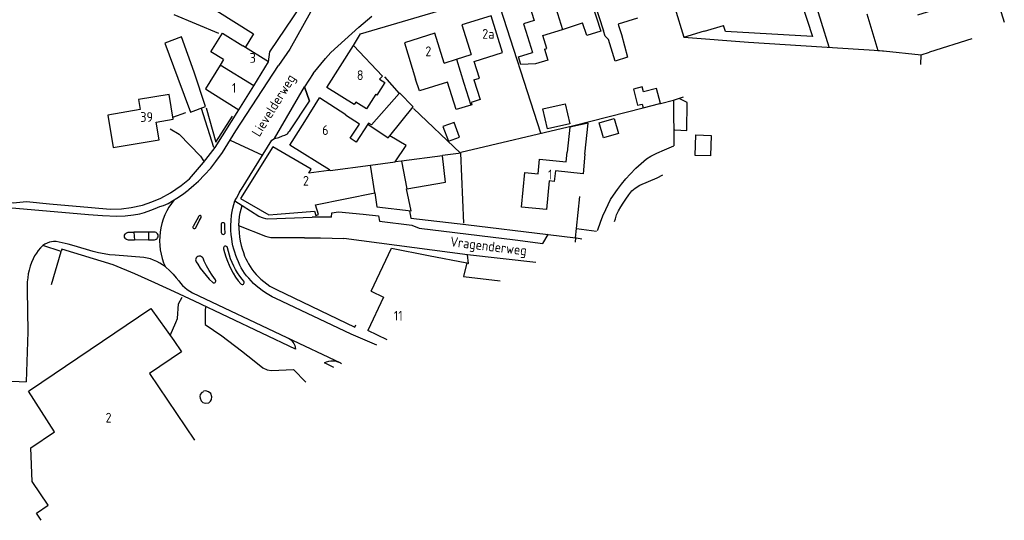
# Model space of a CAD drawing. Header units: metres. Extents: x 233829 to 239427, y 444283 to 448222.
# Tile 76 of 171: x 236494 to 236747, y 444915 to 445044. Entities that reach past the tile are written whole.
import ezdxf

# ---------------------------------------------------------------- set-up
doc = ezdxf.new("R2010")
doc.units = ezdxf.units.M
doc.header["$MEASUREMENT"] = 0
for name, color, linetype in [('BIJGEBOUW', 4, 'Continuous'), ('DAKRAND', 4, 'Continuous'), ('DAKRAND-BYG', 4, 'Continuous'), ('HEG', 253, 'Continuous'), ('HEK', 253, 'Continuous'), ('HOOFDGEBOUW', 4, 'Continuous'), ('HUISNUMMER', 253, 'Continuous'), ('KANTVERH', 253, 'Continuous'), ('MUUR', 253, 'Continuous'), ('STRAATNAAM', 253, 'Continuous'), ('TUSSENMUUR', 253, 'Continuous')]:
    doc.layers.add(name, color=color, linetype=linetype)
doc.styles.get("Standard").update_dxf_attribs({"font": 'iso.shx'})

msp = doc.modelspace()

# ---------------------------------------------------------------- linework, layer by layer
at = {"layer": 'BIJGEBOUW'}
for points in [[(236534.64, 445028.53), (236537.87, 445019.87), (236541.76, 445021.32), (236538.83, 445030.09)], [(236671.65, 445013.87), (236671.49, 445008.61), (236667.54, 445008.73), (236667.71, 445013.99), (236671.65, 445013.87)]]:
    msp.add_lwpolyline(points, dxfattribs=at)
at = {"layer": 'DAKRAND'}
for p, q in [((236738.55, 445038.67), (236727.7, 445035.22)), ((236715.9, 445035.55), (236725.56, 445034.55)), ((236546.37, 445033.31), (236545.5, 445031.91)), ((236725.56, 445034.55), (236727.7, 445035.22)), ((236573.44, 445004.83), (236573.55, 445005)), ((236607.97, 444977.67), (236617.4, 444976.53))]:
    msp.add_line(p, q, dxfattribs=at)
for points in [[(236724.7, 445044.83), (236744.37, 445050.95), (236746.92, 445042.9)], [(236652.71, 445044), (236647.73, 445042.39), (236647.82, 445042.12), (236648.58, 445039.79), (236650.14, 445033.93), (236647, 445032.96), (236645.22, 445038.48), (236644.37, 445039.38), (236643.93, 445040.73)], [(236711.6, 445045.11), (236714.46, 445035.7), (236715.9, 445035.55)], [(236628.85, 445036.02), (236629.69, 445033.2), (236626.48, 445032.21), (236622.75, 445032.09), (236622.13, 445034.05)], [(236545.5, 445031.91), (236541.69, 445025.81), (236543.64, 445024.6)], [(236609.87, 445021.66), (236606.12, 445020.49), (236603.92, 445027.54), (236596.67, 445025.28), (236595.71, 445028.34)], [(236610.67, 445028.11), (236612.25, 445023.05), (236609.97, 445022.33), (236610.15, 445021.74), (236609.87, 445021.66)], [(236591.46, 445024.66), (236584.36, 445016.54), (236583.61, 445017.03), (236583.41, 445016.72)], [(236589.09, 445013.78), (236595.04, 445021.19), (236591.55, 445024.76), (236591.46, 445024.66)], [(236583.41, 445016.72), (236580.4, 445012.12), (236578.87, 445013.12)], [(236639.21, 445009.07), (236640, 445017.01), (236635.28, 445015.98), (236634.64, 445009.53)], [(236590.42, 445007.06), (236593.28, 445011.24), (236589.09, 445013.78)]]:
    msp.add_lwpolyline(points, dxfattribs=at)
at = {"layer": 'DAKRAND-BYG'}
for points in [[(236538.83, 445030.09), (236535.59, 445039.17), (236531.27, 445037.56), (236534.64, 445028.53)], [(236658.58, 445022.09), (236657.62, 445025.89), (236654.23, 445025.03), (236653.9, 445026.33), (236651.65, 445025.77), (236652.71, 445021.59), (236653.88, 445021.89), (236654.11, 445020.95)], [(236635.29, 445016.84), (236629.57, 445015.52), (236628.38, 445020.66), (236634.1, 445021.98), (236635.29, 445016.84)], [(236654.11, 445020.95), (236658.43, 445022.05), (236658.58, 445022.09)], [(236647.83, 445014.36), (236643.98, 445013.24), (236642.87, 445017.06), (236646.71, 445018.18), (236647.83, 445014.36)], [(236602.72, 445016.17), (236604.11, 445012.39), (236606.97, 445013.44), (236605.59, 445017.22), (236602.72, 445016.17)]]:
    msp.add_lwpolyline(points, dxfattribs=at)
at = {"layer": 'HEG'}
for p, q in [((236690.87, 445072), (236701.83, 445036.56)), ((236616.29, 445050.16), (236627.8, 445014.5)), ((236715.63, 445035.56), (236715.9, 445035.55)), ((236607.31, 445009.55), (236636.3, 445016.41)), ((236637.05, 444989.94), (236642.14, 444989.31))]:
    msp.add_line(p, q, dxfattribs=at)
for points in [[(236541.86, 445020.93), (236544.42, 445012.13), (236548.66, 445018.83)], [(236595.12, 445020.77), (236607.26, 445009.35), (236608, 444991.36)]]:
    msp.add_lwpolyline(points, dxfattribs=at)
at = {"layer": 'HEK'}
for p, q in [((236533.6, 445044.86), (236545.06, 445040.1)), ((236664.58, 445039.06), (236681.22, 445037.82)), ((236681.22, 445037.82), (236714.84, 445035.63)), ((236725.44, 445032.04), (236725.56, 445034.55)), ((236587.75, 445028.89), (236591.46, 445024.66)), ((236636.3, 445016.41), (236654.11, 445020.95)), ((236602.63, 445008.77), (236607.41, 445009.4))]:
    msp.add_line(p, q, dxfattribs=at)
msp.add_lwpolyline([(236658.58, 445022.09), (236661.91, 445022.94), (236664.55, 445023.73)], dxfattribs=at)
at = {"layer": 'HOOFDGEBOUW'}
for p, q in [((236623.99, 445040.6), (236625.71, 445035.18)), ((236628.35, 445039.47), (236633.43, 445041.08)), ((236633.43, 445041.08), (236638.61, 445042.73)), ((236669.92, 445040.59), (236674.79, 445042.09)), ((236557.95, 445032.71), (236551.29, 445036.87)), ((236603.07, 445032.45), (236606.21, 445033.43)), ((236606.21, 445033.43), (236609.94, 445034.6)), ((236610.78, 445032.86), (236618.05, 445035.13)), ((236622.13, 445034.05), (236625.71, 445035.18)), ((236554.11, 445026.55), (236557.95, 445032.71)), ((236567.21, 445017.43), (236571.05, 445023.54)), ((236592.09, 445007.28), (236590.42, 445007.06)), ((236587.48, 444972.39), (236583.42, 444963.78)), ((236584.3, 444973.89), (236587.48, 444972.39)), ((236588.39, 444961.44), (236583.42, 444963.78))]:
    msp.add_line(p, q, dxfattribs=at)
for points in [[(236674.47, 445060.16), (236676.64, 445060.86), (236676.45, 445061.44), (236689.11, 445065.53), (236697.61, 445039.22), (236675.29, 445040.55), (236674.79, 445042.09)], [(236630.8, 445049.55), (236624.77, 445047.63), (236626.13, 445043.36)], [(236644.28, 445048.96), (236641.58, 445048.09), (236643.93, 445040.73)], [(236638.07, 445047.11), (236640.89, 445048.01), (236643.24, 445040.61), (236639.65, 445039.47), (236638.61, 445042.73)], [(236662.27, 445046.59), (236664.58, 445039.06), (236669.89, 445040.69), (236669.92, 445040.59)], [(236618.05, 445035.13), (236615.1, 445044.57), (236607.56, 445042.21), (236609.94, 445034.6)], [(236626.13, 445043.36), (236623.39, 445042.49), (236623.99, 445040.6)], [(236546.37, 445033.31), (236543.14, 445035.32), (236546.11, 445040.09), (236551.29, 445036.87)], [(236603.07, 445032.45), (236600.68, 445040.07), (236592.82, 445037.61), (236595.71, 445028.34)], [(236628.85, 445036.02), (236629.4, 445036.16), (236628.35, 445039.47)], [(236587.82, 445027.45), (236585.78, 445024.23), (236585.46, 445024.43), (236583.09, 445020.67), (236580.32, 445022.42), (236579.9, 445021.77), (236572.93, 445026.18), (236579.72, 445036.92), (236587.18, 445029.08), (236586.4, 445028.34), (236587.82, 445027.45)], [(236610.67, 445028.11), (236612.12, 445028.57), (236610.78, 445032.86)], [(236543.64, 445024.6), (236550.3, 445020.44), (236554.11, 445026.55)], [(236533.46, 445018.01), (236532.41, 445024.39), (236524.53, 445023.08), (236524.96, 445020.48), (236516.64, 445019.1), (236518.02, 445010.76), (236529.79, 445012.7), (236529.03, 445017.28), (236533.46, 445018.01)], [(236578.87, 445013.12), (236581.26, 445016.76), (236577.73, 445019.07), (236577.77, 445019.13), (236571.05, 445023.54)], [(236573.55, 445005), (236563.4, 445011.37), (236567.21, 445017.43)], [(236573.44, 445004.83), (236568.27, 445004.15), (236568.84, 445005.17), (236559.01, 445010.9), (236550.73, 444997.71), (236558.01, 444993.46), (236560.13, 444993.68), (236569.74, 444994.39), (236570.1, 444993.32), (236570.73, 444993.53), (236569.95, 444996.09), (236585.19, 444999.1)], [(236593.45, 445000.19), (236603.41, 445001.85), (236602.64, 445008.64), (236592.09, 445007.28)], [(236639.21, 445009.07), (236638.71, 445004.03), (236631.6, 445004.74), (236631.33, 445002.04), (236630.01, 445002.17), (236629.28, 444994.84), (236622.86, 444995.48), (236623.74, 445004.34), (236627.16, 445003.99), (236627.54, 445007.77), (236634.4, 445007.08), (236634.64, 445009.53)], [(236585.19, 444999.1), (236585.74, 444995.51), (236594.54, 444994.47), (236593.37, 445000.17), (236593.45, 445000.19)], [(236584.3, 444973.89), (236589.5, 444984.9), (236598.97, 444983.03), (236608.84, 444981.17), (236607.97, 444977.67)], [(236499.48, 444915.08), (236498.31, 444916.89), (236501.34, 444918.94), (236497.21, 444925.06), (236496.85, 444933.67), (236502.95, 444937.79), (236496.23, 444948.21), (236496.52, 444948.4), (236527.7, 444969.47), (236533.56, 444961.23), (236535.54, 444958.29), (236527.33, 444952.74), (236538.88, 444935.65)]]:
    msp.add_lwpolyline(points, dxfattribs=at)
at = {"layer": 'KANTVERH'}
for p, q in [((236570.32, 445048.39), (236563.35, 445036.02)), ((236581.11, 445041.69), (236584.48, 445044.47)), ((236573.89, 445035.14), (236581.11, 445041.69)), ((236563.35, 445036.02), (236560.44, 445031.84)), ((236569.38, 445029.72), (236572.53, 445033.64)), ((236572.53, 445033.64), (236573.89, 445035.14)), ((236569.38, 445029.72), (236567.14, 445026.36)), ((236559.48, 445013.08), (236567.14, 445026.36)), ((236567.14, 445026.36), (236568.43, 445022.67)), ((236568.43, 445022.68), (236567.14, 445026.36)), ((236540.61, 445020.89), (236543.82, 445010.89)), ((236661.96, 445022.74), (236662.07, 445011.21)), ((236548.03, 445012.62), (236556.39, 445008.8)), ((236540.05, 444993.13), (236538.56, 444990.53)), ((236557.73, 444992.44), (236569.11, 444992.87)), ((236545.73, 444990.97), (236545.79, 444988.93)), ((236550.33, 444990.65), (236550.32, 444990)), ((236567.2, 444987.61), (236559.8, 444987.61)), ((236629.72, 444988.46), (236636.81, 444987.59)), ((236636.81, 444987.54), (236636.71, 444986.5)), ((236503.36, 444986.63), (236503.28, 444986.62)), ((236512.83, 444984.08), (236508.01, 444985.5)), ((236523.45, 444987.02), (236521.93, 444987.01)), ((236527.09, 444987.04), (236523.45, 444987.02)), ((236547.61, 444984.08), (236547.34, 444985.05)), ((236502.17, 444975.62), (236504.65, 444984.09)), ((236525.89, 444982.53), (236518.54, 444983.09)), ((236546.37, 444984.79), (236546.64, 444983.81)), ((236626.62, 444981.29), (236609.02, 444983.25)), ((236531.41, 444980.13), (236531.58, 444980.01)), ((236539.31, 444981.45), (236539.73, 444980.79)), ((236541.4, 444981.63), (236541.09, 444982.34)), ((236534.21, 444977.33), (236534.84, 444976.57)), ((236550.15, 444976.56), (236550.78, 444975.77)), ((236551.55, 444976.42), (236551.11, 444976.96)), ((236538.42, 444973.47), (236562.59, 444961.97)), ((236564.82, 444958.98), (236538.88, 444971.34)), ((236574.67, 444954.29), (236572.3, 444955.47)), ((236490.18, 444950.84), (236495.64, 444950.65))]:
    msp.add_line(p, q, dxfattribs=at)
for points in [[(236562.32, 445064.29), (236559.22, 445065.73), (236544.63, 445045.83), (236554.08, 445039.93), (236551.92, 445036.47)], [(236579.72, 445036.92), (236581.53, 445039.98), (236604.6, 445046.67), (236620.17, 445051.64), (236634.84, 445056.26), (236653.54, 445062.27)], [(236557.95, 445032.71), (236558.26, 445035.34), (236570.24, 445053.09), (236570.74, 445053.98), (236571.04, 445054.97), (236571.24, 445055.72), (236571.24, 445056.86), (236571.35, 445058.3), (236571.05, 445060.24)], [(236537.48, 445000), (236538.73, 445001.07), (236539.92, 445002.11), (236541.47, 445003.74), (236543.06, 445005.47), (236544.41, 445007.21), (236546.06, 445009.49), (236547.45, 445011.67), (236549.5, 445015.04), (236560.44, 445031.84)], [(236662.29, 445015.29), (236665.36, 445015.13), (236665.49, 445022.28), (236663.4, 445023.38)], [(236427.39, 445002.61), (236435.58, 445002.09), (236440.25, 445001.82), (236449.3, 445001.1), (236453.27, 445000.54), (236484.11, 444997.31), (236492.36, 444996.59), (236495.74, 444996.88), (236501.64, 444996.32), (236512.47, 444995.34), (236517.24, 444994.97), (236520.17, 444995.06), (236522.66, 444995.35), (236525.54, 444995.99), (236527.98, 444996.78), (236530.22, 444997.77), (236532.76, 444999.1), (236535.45, 445000.98), (236537.64, 445002.76), (236541.23, 445006.92), (236544.22, 445010.79), (236550.3, 445020.44)], [(236550.89, 445000), (236550.95, 445000.09), (236558.79, 445012.63), (236559.48, 445013.08), (236560.53, 445013.37), (236561.47, 445013.72), (236562.12, 445013.96), (236562.77, 445014.31), (236563.16, 445014.85), (236563.36, 445015.05), (236568.43, 445022.67)], [(236532.61, 445015.54), (236534.94, 445014.15), (236540.44, 445008.52), (236541.23, 445007.32)], [(236642.38, 444989.43), (236642.48, 444989.61), (236643.18, 444991.6), (236643.83, 444993.23), (236644.54, 444994.87), (236645.14, 444996.11), (236645.74, 444997.45), (236646.53, 444998.54), (236647.53, 444999.98), (236648.58, 445001.37), (236649.68, 445002.71), (236650.82, 445003.95), (236652.27, 445005.48), (236653.66, 445006.67), (236655.01, 445007.86), (236656.1, 445008.55), (236657.7, 445009.34), (236659.59, 445010.13), (236662.07, 445011.21)], [(236646.83, 444991.73), (236647.01, 444992.48), (236647.31, 444993.52), (236647.81, 444994.47), (236648.41, 444995.56), (236649.01, 444996.45), (236649.71, 444997.54), (236650.46, 444998.63), (236651.21, 444999.62), (236652.1, 445000.32), (236653.3, 445001.06), (236657.73, 445002.98), (236659.22, 445003.77)], [(236429.02, 445000.71), (236433.05, 445000.45), (236442.54, 444999.73), (236456.19, 444998.24), (236463.89, 444997.77), (236477.7, 444996.64), (236489.03, 444995.56), (236511.68, 444993.6), (236515.25, 444993.29), (236518.93, 444993.13), (236521.11, 444993.22), (236523.25, 444993.46), (236524.89, 444993.71), (236526.09, 444994.1), (236527.68, 444994.69), (236528.82, 444995.09), (236530.02, 444995.58), (236530.91, 444995.92), (236532.1, 444996.42), (236533.25, 444997.06), (236534.39, 444997.8), (236535.84, 444998.74), (236537.28, 444999.83), (236537.48, 445000)], [(236549.3, 444997.05), (236549.7, 444997.8), (236550.1, 444998.5), (236550.35, 444999.14), (236550.89, 445000)], [(236533.68, 444997.34), (236532.98, 444996.43), (236532.35, 444995.48), (236531.79, 444994.48), (236531.29, 444993.45), (236530.87, 444992.39), (236530.53, 444991.3), (236530.26, 444990.18), (236530.07, 444989.06), (236529.96, 444987.92), (236529.93, 444986.78), (236529.98, 444985.63), (236530.11, 444984.5), (236530.32, 444983.37), (236530.61, 444982.27), (236530.97, 444981.18), (236531.41, 444980.13)], [(236548.44, 444993.36), (236548.58, 444994.3), (236548.77, 444995.23), (236549.01, 444996.14), (236549.3, 444997.05)], [(236549.3, 444997.05), (236551.11, 444995.88), (236555.46, 444993.16)], [(236550.5, 444993.03), (236550.67, 444993.99), (236550.87, 444994.94), (236551.11, 444995.88)], [(236539.22, 444990.15), (236540.12, 444991.95), (236540.6, 444992.83)], [(236540.6, 444992.83), (236540.64, 444992.96), (236540.61, 444993.1), (236540.53, 444993.21), (236540.41, 444993.28), (236540.27, 444993.29), (236540.14, 444993.24), (236540.05, 444993.13)], [(236548.25, 444990.72), (236548.31, 444992.05), (236548.44, 444993.36)], [(236550.32, 444990.81), (236550.38, 444991.92), (236550.5, 444993.03)], [(236555.46, 444993.16), (236556, 444992.89), (236556.56, 444992.68), (236557.14, 444992.53), (236557.73, 444992.44)], [(236574.13, 444992.88), (236573.33, 444992.91), (236569.11, 444992.87)], [(236574.13, 444992.88), (236574.15, 444993.97), (236575.92, 444994.23), (236582.2, 444993.69), (236586.14, 444993.24)], [(236586.14, 444993.24), (236586.39, 444991.84), (236594.71, 444990.84), (236596.63, 444990.07), (236621.27, 444987.03), (236628.41, 444986.1), (236629.72, 444988.46), (236629.48, 444988.29)], [(236594.1, 444994.52), (236594.49, 444992.65), (236608.6, 444990.96), (236629.72, 444988.46)], [(236538.56, 444990.53), (236538.51, 444990.38), (236538.51, 444990.23), (236538.58, 444990.09), (236538.7, 444989.99), (236538.84, 444989.95), (236538.99, 444989.96), (236539.13, 444990.03), (236539.22, 444990.15)], [(236546.71, 444990.96), (236546.67, 444991.15), (236546.57, 444991.32), (236546.41, 444991.42), (236546.22, 444991.46), (236546.03, 444991.42), (236545.87, 444991.32), (236545.77, 444991.15), (236545.73, 444990.97)], [(236546.76, 444988.97), (236546.72, 444989.99), (236546.71, 444990.96)], [(236548.34, 444988.37), (236548.26, 444989.55), (236548.25, 444990.72)], [(236557.24, 444987.92), (236550.33, 444990.65), (236550.32, 444990.81)], [(236550.32, 444990), (236550.37, 444988.9), (236550.48, 444987.81), (236550.65, 444986.72), (236550.89, 444985.65)], [(236521.93, 444987.01), (236521.67, 444987.04), (236521.43, 444987.14), (236521.22, 444987.29), (236521.06, 444987.49), (236520.96, 444987.73), (236520.92, 444987.99), (236520.95, 444988.25), (236521.05, 444988.49), (236521.2, 444988.7), (236521.41, 444988.86), (236521.65, 444988.97), (236521.9, 444989)], [(236521.9, 444989), (236523.36, 444989.02), (236523.45, 444987.02)], [(236528.56, 444989.04), (236527.07, 444989.01), (236523.36, 444989.02)], [(236527.07, 444989.01), (236527.09, 444987.04), (236528.6, 444987.07)], [(236528.6, 444987.07), (236528.85, 444987.11), (236529.09, 444987.21), (236529.29, 444987.37), (236529.44, 444987.58), (236529.54, 444987.82), (236529.57, 444988.08), (236529.53, 444988.33), (236529.42, 444988.57), (236529.26, 444988.77), (236529.05, 444988.92), (236528.81, 444989.01), (236528.56, 444989.04)], [(236545.79, 444988.93), (236545.83, 444988.74), (236545.94, 444988.59), (236546.1, 444988.48), (236546.29, 444988.45), (236546.48, 444988.5), (236546.64, 444988.61), (236546.74, 444988.78), (236546.76, 444988.97)], [(236548.78, 444985.55), (236548.6, 444986.49), (236548.45, 444987.42), (236548.34, 444988.37)], [(236559.8, 444987.61), (236559.15, 444987.58), (236558.5, 444987.62), (236557.86, 444987.73), (236557.24, 444987.92)], [(236567.2, 444987.61), (236571.23, 444987.6), (236577.29, 444987.43)], [(236636.81, 444987.59), (236637.07, 444987.56), (236638.37, 444987.36)], [(236499.94, 444985.59), (236499.34, 444984.99), (236498.78, 444984.34), (236498.28, 444983.65), (236497.83, 444982.93), (236497.44, 444982.17)], [(236501.63, 444986.44), (236501.03, 444986.23), (236500.47, 444985.94), (236499.94, 444985.59)], [(236523.57, 444978.33), (236518.04, 444980.69), (236504.8, 444984.68), (236504.65, 444984.09), (236499.94, 444985.59)], [(236503.28, 444986.62), (236502.72, 444986.63), (236502.17, 444986.57), (236501.63, 444986.44)], [(236508.01, 444985.5), (236506.48, 444985.93), (236504.93, 444986.31), (236503.36, 444986.63)], [(236547.34, 444985.05), (236547.26, 444985.23), (236547.11, 444985.36), (236546.92, 444985.42), (236546.73, 444985.41), (236546.55, 444985.32), (236546.42, 444985.17), (236546.36, 444984.99), (236546.37, 444984.79)], [(236549.5, 444983.04), (236549.22, 444983.87), (236548.98, 444984.71), (236548.78, 444985.55)], [(236550.89, 444985.65), (236551.15, 444984.72), (236551.45, 444983.81), (236551.77, 444982.9)], [(236608.84, 444981.17), (236609.26, 444981.02), (236609.02, 444983.25), (236577.29, 444987.43)], [(236518.54, 444983.09), (236517.1, 444983.24), (236515.66, 444983.46), (236514.24, 444983.74), (236512.83, 444984.08)], [(236531.41, 444980.13), (236530.71, 444980.64), (236529.97, 444981.11), (236529.2, 444981.52), (236528.41, 444981.86), (236527.58, 444982.15), (236526.74, 444982.37), (236525.89, 444982.53)], [(236541.09, 444982.34), (236540.94, 444982.56), (236540.74, 444982.74), (236540.51, 444982.85), (236540.25, 444982.91), (236539.99, 444982.89), (236539.74, 444982.8), (236539.53, 444982.65), (236539.36, 444982.45), (236539.24, 444982.22), (236539.2, 444981.96), (236539.22, 444981.7), (236539.31, 444981.45)], [(236546.64, 444983.81), (236546.96, 444982.7), (236547.34, 444981.6), (236547.78, 444980.53), (236548.29, 444979.49), (236548.85, 444978.48), (236549.47, 444977.5), (236550.15, 444976.56)], [(236548.98, 444980.32), (236548.56, 444981.23), (236548.19, 444982.16), (236547.87, 444983.12), (236547.61, 444984.08)], [(236550.56, 444980.57), (236550.17, 444981.38), (236549.82, 444982.2), (236549.5, 444983.04)], [(236551.77, 444982.9), (236552.06, 444982.22), (236552.39, 444981.55), (236552.74, 444980.9)], [(236497.44, 444982.17), (236497.05, 444981.23), (236496.71, 444980.28), (236496.43, 444979.3), (236496.21, 444978.31), (236496.06, 444977.31), (236495.96, 444976.3), (236495.93, 444975.29), (236495.96, 444974.27)], [(236531.58, 444980.01), (236532.52, 444979.17), (236533.39, 444978.27), (236534.21, 444977.33)], [(236539.73, 444980.79), (236540.4, 444979.78), (236541.12, 444978.82), (236541.89, 444977.89), (236542.71, 444976.99), (236543.57, 444976.15)], [(236542.67, 444979.19), (236542.01, 444980.39), (236541.4, 444981.63)], [(236551.11, 444976.96), (236550.51, 444977.75), (236549.95, 444978.58), (236549.44, 444979.44), (236548.98, 444980.32)], [(236551.78, 444978.55), (236551.34, 444979.2), (236550.93, 444979.88), (236550.56, 444980.57)], [(236552.74, 444980.9), (236553.18, 444980.19), (236553.66, 444979.5), (236554.17, 444978.84)], [(236538.88, 444971.34), (236533.8, 444973.71), (236528.69, 444976.04), (236523.57, 444978.33)], [(236544.29, 444976.78), (236543.45, 444977.96), (236542.67, 444979.19)], [(236553.42, 444976.55), (236552.84, 444977.19), (236552.29, 444977.86), (236551.78, 444978.55)], [(236554.17, 444978.84), (236554.73, 444978.18), (236555.32, 444977.56), (236555.94, 444976.96)], [(236534.84, 444976.57), (236535.33, 444975.94), (236535.86, 444975.34), (236536.44, 444974.8), (236537.06, 444974.3), (236537.73, 444973.86), (236538.42, 444973.47)], [(236543.57, 444976.15), (236543.71, 444976.05), (236543.89, 444976.01), (236544.06, 444976.04), (236544.22, 444976.13), (236544.33, 444976.27), (236544.38, 444976.44), (236544.37, 444976.62), (236544.29, 444976.78)], [(236550.78, 444975.77), (236550.93, 444975.66), (236551.12, 444975.61), (236551.31, 444975.63), (236551.48, 444975.72), (236551.6, 444975.87), (236551.66, 444976.06), (236551.64, 444976.25), (236551.55, 444976.42)], [(236555.5, 444974.63), (236554.78, 444975.24), (236554.08, 444975.88), (236553.42, 444976.55)], [(236555.94, 444976.96), (236556.68, 444976.33), (236557.46, 444975.74), (236558.27, 444975.21), (236559.12, 444974.72), (236559.99, 444974.28)], [(236495.96, 444974.27), (236496.07, 444963.44), (236495.64, 444950.65)], [(236532.64, 444962.52), (236534.14, 444965.82), (236534.52, 444966.91), (236534.8, 444970.67), (236535.71, 444972.34)], [(236559.81, 444972.03), (236558.89, 444972.46), (236558, 444972.93), (236557.14, 444973.45), (236556.31, 444974.02), (236555.5, 444974.63)], [(236559.99, 444974.28), (236580.06, 444964.67), (236580.33, 444965.24)], [(236541.84, 444969.93), (236541.8, 444969.87), (236541.74, 444969.63), (236541.61, 444969.18), (236541.67, 444965.3), (236545.92, 444962.46), (236550.96, 444958.57), (236554.27, 444955.99), (236556.48, 444954.19), (236557.6, 444953.67), (236558.7, 444953.5), (236564.35, 444953.75), (236567.5, 444950.56)], [(236585.74, 444960.06), (236579.15, 444962.85), (236559.81, 444972.03)], [(236562.59, 444961.97), (236576.39, 444955.47), (236576.68, 444955.34)], [(236562.59, 444961.97), (236563.06, 444961.79), (236563.49, 444961.53), (236563.87, 444961.22), (236564.2, 444960.84)], [(236564.2, 444960.84), (236564.46, 444960.42), (236564.66, 444959.96), (236564.78, 444959.48), (236564.82, 444958.98)], [(236572.3, 444955.47), (236572.83, 444955.71), (236573.38, 444955.89), (236573.96, 444955.98), (236574.54, 444956.01)], [(236574.54, 444956.01), (236575.03, 444955.97), (236575.5, 444955.86), (236575.96, 444955.7), (236576.39, 444955.47)], [(236541.18, 444948.06), (236540.77, 444947.88), (236540.39, 444947.4), (236540.3, 444946.85), (236540.37, 444946.4), (236540.58, 444945.73), (236541.06, 444945.29), (236541.75, 444945.15), (236542.57, 444945.25), (236543.04, 444945.62), (236543.27, 444946.06), (236543.32, 444946.76), (236543.12, 444947.63), (236542.54, 444948.07), (236541.8, 444948.32), (236541.24, 444948.25)]]:
    msp.add_lwpolyline(points, dxfattribs=at)
at = {"layer": 'MUUR'}
for p, q in [((236533.37, 445018.56), (236536.64, 445019.71)), ((236637.05, 444989.94), (236637.88, 444998.17)), ((236636.81, 444987.59), (236637.05, 444989.94)), ((236636.81, 444987.54), (236636.81, 444987.59))]:
    msp.add_line(p, q, dxfattribs=at)
at = {"layer": 'TUSSENMUUR'}
for p, q in [((236630.8, 445049.55), (236633.43, 445041.08)), ((236606.21, 445033.43), (236608.11, 445027.31)), ((236554.11, 445026.55), (236545.5, 445031.91)), ((236608.11, 445027.31), (236609.87, 445021.66)), ((236584.11, 445006.24), (236590.42, 445007.06)), ((236592.09, 445007.28), (236593.45, 445000.19))]:
    msp.add_line(p, q, dxfattribs=at)
for points in [[(236583.41, 445016.72), (236588.65, 445013.23), (236589.09, 445013.78)], [(236573.55, 445005), (236573.76, 445004.88), (236584.11, 445006.24)], [(236585.19, 444999.1), (236585.22, 444999.1), (236584.11, 445006.24)]]:
    msp.add_lwpolyline(points, dxfattribs=at)

# ---------------------------------------------------------------- texts
at = {"layer": 'HUISNUMMER'}
for s, p in [('2a', (236612.81, 445038.67)), ('2', (236598.2, 445034.2)), ('3', (236553.08, 445032.5)), ('8', (236580.61, 445028.08)), ('1', (236548.51, 445024.81)), ('39', (236524.99, 445017.34)), ('6', (236571.71, 445013.99)), ('2', (236566.76, 445000.98)), ('1', (236629.7, 445002.58)), ('11', (236590.13, 444966.33)), ('2', (236516.05, 444940.17))]:
    msp.add_text(s, height=2.5, dxfattribs=at).set_placement(p)
at = {"layer": 'STRAATNAAM'}
for s, rotation, p in [('Lievelderweg', 58.3287, (236555.57, 445013.32)), ('Vragenderweg', 353.1026, (236604.47, 444985.42))]:
    msp.add_text(s, height=2.5, rotation=rotation, dxfattribs=at).set_placement(p)

doc.saveas('drawing.dxf')
